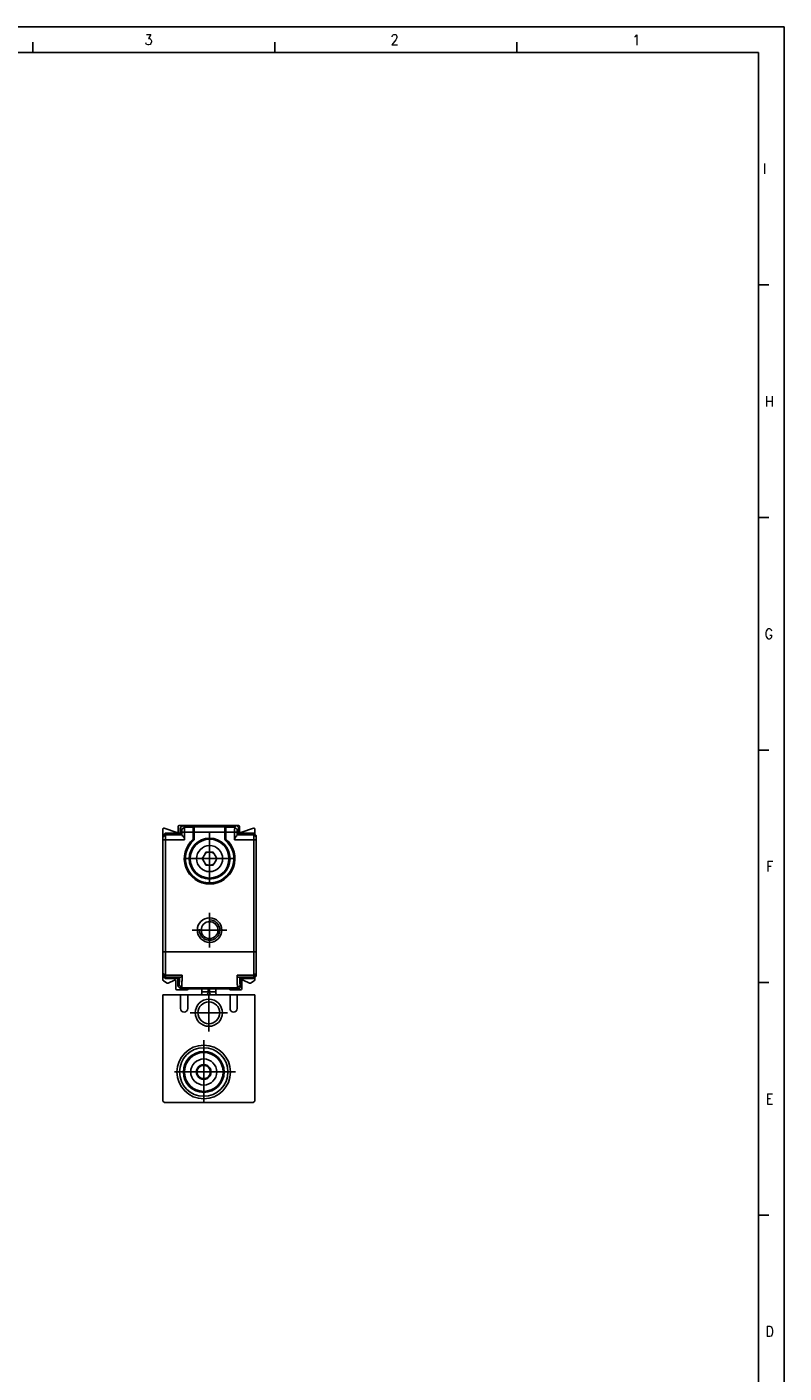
# Model space of a CAD drawing. Header units: millimetres. Extents: x -500 to 476, y -131 to 328.
# Tile 13 of 20: x -54 to 94, y 64 to 328. Entities that reach past the tile are written whole.
import ezdxf

# ---------------------------------------------------------------- set-up
doc = ezdxf.new("R2010")
doc.units = ezdxf.units.MM
doc.linetypes.add('DOT_CENTER', pattern=[14, 12, -1, 0, -1])
doc.layers.add('1', color=7, linetype='Continuous')
doc.styles.add('CONVERTER_12', font='txt.shx', dxfattribs={"width": 0.9})

# ---------------------------------------------------------------- blocks, each defined once
blk = doc.blocks.new('REGLA_S-70__27', base_point=(-27.35, 139.15))
at = {"color": 7, "linetype": 'Continuous'}
for p, q in [((-27.35, 170.66), (-27.35, 169.35)), ((-26.85, 169.85), (-27.35, 169.35)), ((-27.35, 169.35), (-27.35, 169.03)), ((-27.35, 169.03), (-27.35, 168.53)), ((-24.62, 169.95), (-27.08, 170.84)), ((-26.85, 169.85), (-26.85, 169.53)), ((-23.95, 169.85), (-26.85, 169.85)), ((-26.85, 169.53), (-26.85, 168.53)), ((-24.35, 171.15), (-24.35, 170.14)), ((-23.45, 171.35), (-24.15, 171.35)), ((-23.95, 170.85), (-23.45, 171.35)), ((-23.95, 170.85), (-23.95, 169.85)), ((-23.95, 169.85), (-23.63, 169.53)), ((-14.1, 171.35), (-23.45, 171.35)), ((-21.2, 170.83), (-21.2, 170.05)), ((-21.2, 170.05), (-21.2, 170.03)), ((-21.2, 170.03), (-21.2, 168.66)), ((-15.2, 170.83), (-15.2, 170.05)), ((-15.2, 170.05), (-15.2, 170.03)), ((-15.2, 168.66), (-15.2, 170.03)), ((-14.1, 171.35), (-12.95, 171.35)), ((-12.45, 170.85), (-12.95, 171.35)), ((-12.95, 171.35), (-12.55, 171.35)), ((-12.45, 169.85), (-12.77, 169.53)), ((-12.45, 170.85), (-12.45, 169.85)), ((-12.45, 169.85), (-9.55, 169.85)), ((-12.35, 170.14), (-12.35, 171.15)), ((-9.62, 170.84), (-12.08, 169.95)), ((-9.35, 169.65), (-9.55, 169.85)), ((-9.55, 169.53), (-9.55, 169.85)), ((-9.55, 168.53), (-9.55, 169.53)), ((-9.35, 169.65), (-9.35, 170.66)), ((-9.35, 169.65), (-9.05, 169.35)), ((-9.05, 169.03), (-9.05, 169.35)), ((-9.05, 168.53), (-9.05, 169.03)), ((-27.35, 146.57), (-27.35, 168.53)), ((-26.85, 146.57), (-26.85, 168.53)), ((-21.2, 168.63), (-21.2, 168.66)), ((-15.2, 168.66), (-15.2, 168.63)), ((-9.55, 146.57), (-9.55, 168.53)), ((-9.05, 146.57), (-9.05, 168.53)), ((-19.51, 165.08), (-19.64, 164.85)), ((-19.64, 164.85), (-19.51, 164.62)), ((-19.48, 165.13), (-19.51, 165.08)), ((-19.51, 164.62), (-19.48, 164.57)), ((-19.08, 165.82), (-19.48, 165.13)), ((-19.48, 164.57), (-19.08, 163.88)), ((-19.06, 165.87), (-19.08, 165.82)), ((-19.08, 163.88), (-19.06, 163.83)), ((-18.92, 166.1), (-19.06, 165.87)), ((-19.06, 163.83), (-18.92, 163.6)), ((-18.65, 166.1), (-18.92, 166.1)), ((-18.92, 163.6), (-18.65, 163.6)), ((-18.6, 166.1), (-18.65, 166.1)), ((-18.65, 163.6), (-18.6, 163.6)), ((-17.8, 166.1), (-18.6, 166.1)), ((-18.6, 163.6), (-17.8, 163.6)), ((-17.75, 166.1), (-17.8, 166.1)), ((-17.8, 163.6), (-17.75, 163.6)), ((-17.48, 166.1), (-17.75, 166.1)), ((-17.75, 163.6), (-17.48, 163.6)), ((-17.34, 165.87), (-17.48, 166.1)), ((-17.48, 163.6), (-17.34, 163.83)), ((-17.32, 165.82), (-17.34, 165.87)), ((-17.34, 163.83), (-17.32, 163.88)), ((-16.92, 165.13), (-17.32, 165.82)), ((-17.32, 163.88), (-16.92, 164.57)), ((-16.89, 165.08), (-16.92, 165.13)), ((-16.92, 164.57), (-16.89, 164.62)), ((-16.76, 164.85), (-16.89, 165.08)), ((-16.89, 164.62), (-16.76, 164.85)), ((-27.35, 146.57), (-27.35, 142.32)), ((-26.85, 141.99), (-26.85, 146.57)), ((-9.55, 141.99), (-9.55, 146.57)), ((-9.05, 142.32), (-9.05, 146.57)), ((-27.35, 142.32), (-27.35, 142.15)), ((-27.35, 142.15), (-27.35, 141.85)), ((-27.35, 141.85), (-27.35, 141.05)), ((-26.85, 141.35), (-27.35, 141.85)), ((-26.53, 140.46), (-27.25, 140.88)), ((-26.85, 141.65), (-26.85, 141.99)), ((-26.85, 141.65), (-26.85, 141.35)), ((-24.4, 141.35), (-26.85, 141.35)), ((-25.09, 141.04), (-26.35, 140.45)), ((-24.81, 139.35), (-24.81, 140.85)), ((-24.4, 141.35), (-24.11, 141.64)), ((-24.4, 141.35), (-24.4, 139.85)), ((-23.9, 139.35), (-24.4, 139.85)), ((-12.5, 139.35), (-12, 139.85)), ((-12, 141.35), (-12.29, 141.64)), ((-12, 141.35), (-12, 139.85)), ((-12, 141.35), (-9.55, 141.35)), ((-11.89, 140.85), (-11.89, 139.35)), ((-10.35, 140.45), (-11.61, 141.04)), ((-9.45, 140.88), (-10.17, 140.46)), ((-9.55, 141.65), (-9.55, 141.99)), ((-9.55, 141.35), (-9.55, 141.65)), ((-9.35, 141.55), (-9.55, 141.35)), ((-9.35, 141.55), (-9.05, 141.85)), ((-9.35, 141.05), (-9.35, 141.55)), ((-9.05, 142.15), (-9.05, 142.32)), ((-9.05, 141.85), (-9.05, 142.15)), ((-22.58, 139.15), (-24.61, 139.15)), ((-23.9, 139.35), (-22.38, 139.35)), ((-14.32, 139.35), (-22.38, 139.35)), ((-14.32, 139.35), (-12.5, 139.35)), ((-12.09, 139.15), (-14.12, 139.15))]:
    blk.add_line(p, q, dxfattribs=at)
at = {"color": 3, "linetype": 'Continuous'}
for p, q in [((-27.35, 169.03), (-26.85, 169.53)), ((-26.85, 169.53), (-23.63, 169.53)), ((-23.13, 171.03), (-23.63, 170.53)), ((-23.11, 170.03), (-23.62, 170.03)), ((-21.4, 171.03), (-23.13, 171.03)), ((-21.4, 170.03), (-23.11, 170.03)), ((-21.4, 171.05), (-15, 171.05)), ((-21.4, 171.03), (-21.4, 171.05)), ((-21.4, 171.03), (-21.4, 170.03)), ((-21.4, 170.03), (-21.4, 168.66)), ((-21.2, 170.05), (-15.2, 170.05)), ((-15, 171.05), (-15, 171.03)), ((-13.27, 171.03), (-15, 171.03)), ((-15, 171.03), (-15, 170.03)), ((-15, 168.66), (-15, 170.03)), ((-13.29, 170.03), (-15, 170.03)), ((-13.29, 170.03), (-12.78, 170.03)), ((-13.27, 171.03), (-12.77, 170.53)), ((-12.77, 169.53), (-9.55, 169.53)), ((-9.55, 169.53), (-9.05, 169.03)), ((-27.35, 168.53), (-26.85, 168.53)), ((-26.85, 168.53), (-23.11, 168.53)), ((-21.25, 168.59), (-21.31, 168.55)), ((-21.27, 168.51), (-21.22, 168.57)), ((-21.25, 168.59), (-21.26, 168.66)), ((-21.25, 168.59), (-21.22, 168.57)), ((-21.22, 168.57), (-21.2, 168.63)), ((-15.2, 168.63), (-15.18, 168.57)), ((-15.15, 168.59), (-15.18, 168.57)), ((-15.18, 168.57), (-15.13, 168.51)), ((-15.15, 168.59), (-15.14, 168.66)), ((-15.15, 168.59), (-15.09, 168.55)), ((-13.29, 168.53), (-9.55, 168.53)), ((-9.55, 168.53), (-9.05, 168.53)), ((-27.35, 146.57), (-26.85, 146.57)), ((-9.55, 146.57), (-26.85, 146.57)), ((-9.05, 146.57), (-9.55, 146.57)), ((-27.35, 142.32), (-26.85, 141.99)), ((-27.35, 142.15), (-26.85, 141.65)), ((-23.59, 141.99), (-26.85, 141.99)), ((-24.11, 141.64), (-26.85, 141.65)), ((-23.68, 139.57), (-24.18, 140.07)), ((-24.11, 141.64), (-23.89, 141.65)), ((-9.55, 141.99), (-12.81, 141.99)), ((-12.72, 139.57), (-12.22, 140.07)), ((-12.29, 141.64), (-12.51, 141.65)), ((-9.55, 141.65), (-12.29, 141.64)), ((-9.05, 142.32), (-9.55, 141.99)), ((-9.05, 142.15), (-9.55, 141.65)), ((-12.72, 139.57), (-23.68, 139.57))]:
    blk.add_line(p, q, dxfattribs=at)
at = {"color": 7, "linetype": 'Continuous'}
for centre, radius in [((-18.2, 164.85), 4), ((-18.2, 164.85), 3.8), ((-18.2, 164.85), 2.55), ((-18.2, 150.85), 2.4), ((-18.2, 150.85), 1.65)]:
    blk.add_circle(centre, radius, dxfattribs=at)
for centre, radius, start, end in [((-27.15, 170.66), 0.2, 70, 180), ((-24.55, 170.14), 0.2, 250, 0), ((-24.15, 171.15), 0.2, 90, 180), ((-24.11, 168.52), 0.998, 0.2188, 60.6459), ((-21.41, 170.85), 0.209, 359.6583, 87.4273), ((-21.4, 170.84), 0.2, 357.5035, 2.4965), ((-14.99, 170.85), 0.209, 92.5727, 180.3417), ((-15, 170.84), 0.2, 177.5035, 182.4965), ((-12.29, 168.52), 0.998, 119.3541, 179.7812), ((-12.55, 171.15), 0.2, 0, 90), ((-12.15, 170.14), 0.2, 180, 290), ((-9.55, 170.66), 0.2, 0, 110), ((-18.2, 164.85), 4.77, 130.0372, 49.9628), ((-18.2, 164.85), 4.75, 130.2759, 49.7241), ((-21.4, 168.63), 0.2, 310.2157, 0.0643), ((-15, 168.63), 0.2, 179.9357, 229.7843), ((-18.2, 164.85), 1.33, 169.962, 190.0379), ((-18.2, 164.85), 1.31, 167.8641, 192.1358), ((-18.2, 164.85), 1.31, 107.8639, 132.1359), ((-18.2, 164.85), 1.31, 227.8642, 252.136), ((-18.2, 164.85), 1.33, 109.9619, 130.038), ((-18.2, 164.85), 1.33, 229.9621, 250.038), ((-18.2, 164.85), 1.31, 47.8638, 72.1361), ((-18.2, 164.85), 1.31, 287.864, 312.1362), ((-18.2, 164.85), 1.33, 49.9617, 70.0381), ((-18.2, 164.85), 1.33, 289.962, 310.0382), ((-18.2, 164.85), 1.31, 347.8638, 12.1362), ((-18.2, 164.85), 1.33, 349.9618, 10.0383), ((-27.15, 141.05), 0.2, 180, 240), ((-26.43, 140.63), 0.2, 240, 295), ((-25.01, 140.85), 0.2, 0, 115), ((-11.69, 140.85), 0.2, 65, 180), ((-10.27, 140.63), 0.2, 245, 300), ((-9.55, 141.05), 0.2, 300, 0), ((-24.61, 139.35), 0.2, 180, 270), ((-22.58, 139.35), 0.2, 270, 360), ((-14.12, 139.35), 0.2, 180, 270), ((-12.09, 139.35), 0.2, 270, 0)]:
    blk.add_arc(centre, radius, start, end, dxfattribs=at)
at = {"color": 3, "linetype": 'Continuous'}
for centre, radius, start, end in [((-21.4, 170.83), 0.2, 5.1068, 90.1187), ((-15, 170.83), 0.2, 89.8813, 174.8932), ((-18.2, 164.85), 4.97, 130.0372, 49.9628)]:
    blk.add_arc(centre, radius, start, end, dxfattribs=at)
at = {"color": 7, "linetype": 'Continuous'}
for points, knots in [([(-23.95, 170.85), (-23.92, 170.82), (-23.87, 170.77), (-23.79, 170.69), (-23.71, 170.61), (-23.65, 170.55), (-23.63, 170.53)], [0, 0, 0, 0, 0.114169, 0.2283381, 0.3427111, 0.4570159, 0.4570159, 0.4570159, 0.4570159]), ([(-23.62, 170.03), (-23.62, 170.09), (-23.62, 170.21), (-23.62, 170.34), (-23.62, 170.44), (-23.63, 170.49), (-23.63, 170.53)], [0, 0, 0, 0, 0.1875059, 0.3486005, 0.3990349, 0.4999574, 0.4999574, 0.4999574, 0.4999574]), ([(-23.63, 169.53), (-23.62, 169.61), (-23.62, 169.78), (-23.62, 169.94), (-23.62, 170.03)], [0, 0, 0, 0, 0.2501851, 0.5002643, 0.5002643, 0.5002643, 0.5002643]), ([(-23.62, 169.39), (-23.62, 169.41), (-23.62, 169.44), (-23.62, 169.49), (-23.62, 169.51), (-23.63, 169.52), (-23.63, 169.53)], [0, 0, 0, 0, 0.0562239, 0.0977245, 0.1225993, 0.134224, 0.134224, 0.134224, 0.134224]), ([(-23.45, 171.35), (-23.42, 171.32), (-23.37, 171.27), (-23.29, 171.19), (-23.21, 171.11), (-23.15, 171.05), (-23.13, 171.03)], [0, 0, 0, 0, 0.114169, 0.2283381, 0.3427212, 0.4570969, 0.4570969, 0.4570969, 0.4570969]), ([(-23.11, 170.03), (-23.11, 170.07), (-23.11, 170.17), (-23.11, 170.34), (-23.11, 170.52), (-23.11, 170.72), (-23.12, 170.87), (-23.12, 170.96), (-23.12, 171.01), (-23.13, 171.02), (-23.13, 171.03)], [0, 0, 0, 0, 0.140114, 0.277951, 0.507517, 0.705284, 0.858762, 0.958853, 0.989249, 1.000271, 1.000271, 1.000271, 1.000271]), ([(-13.29, 170.03), (-13.29, 170.07), (-13.29, 170.17), (-13.29, 170.34), (-13.29, 170.52), (-13.29, 170.7), (-13.28, 170.83), (-13.28, 170.92), (-13.28, 170.98), (-13.28, 171.01), (-13.28, 171.02), (-13.27, 171.03)], [0, 0, 0, 0, 0.1401138, 0.2779513, 0.5075168, 0.7052841, 0.8132446, 0.8983475, 0.9588548, 0.9884057, 0.9985498, 0.9985498, 0.9985498, 0.9985498]), ([(-12.95, 171.35), (-12.98, 171.32), (-13.03, 171.27), (-13.11, 171.19), (-13.19, 171.11), (-13.25, 171.05), (-13.27, 171.03)], [0, 0, 0, 0, 0.114169, 0.2283381, 0.3429979, 0.4593104, 0.4593104, 0.4593104, 0.4593104]), ([(-12.78, 170.03), (-12.78, 170.09), (-12.78, 170.21), (-12.78, 170.34), (-12.78, 170.44), (-12.77, 170.49), (-12.77, 170.53)], [0, 0, 0, 0, 0.1875059, 0.3486005, 0.3990349, 0.4999574, 0.4999574, 0.4999574, 0.4999574]), ([(-12.77, 169.53), (-12.78, 169.61), (-12.78, 169.78), (-12.78, 169.94), (-12.78, 170.03)], [0, 0, 0, 0, 0.2501851, 0.5002643, 0.5002643, 0.5002643, 0.5002643]), ([(-12.78, 169.39), (-12.78, 169.42), (-12.78, 169.46), (-12.78, 169.5), (-12.77, 169.53)], [0, 0, 0, 0, 0.0669414, 0.1342792, 0.1342792, 0.1342792, 0.1342792]), ([(-12.45, 170.85), (-12.48, 170.82), (-12.53, 170.77), (-12.61, 170.69), (-12.69, 170.61), (-12.75, 170.55), (-12.77, 170.53)], [0, 0, 0, 0, 0.114169, 0.2283381, 0.3427111, 0.4570159, 0.4570159, 0.4570159, 0.4570159]), ([(-24.4, 139.85), (-24.38, 139.87), (-24.35, 139.91), (-24.29, 139.96), (-24.23, 140.02), (-24.2, 140.05), (-24.18, 140.07)], [0, 0, 0, 0, 0.0777013, 0.1554026, 0.2334028, 0.3113875, 0.3113875, 0.3113875, 0.3113875]), ([(-24.18, 140.07), (-24.18, 140.09), (-24.16, 140.14), (-24.16, 140.26), (-24.14, 140.45), (-24.13, 140.69), (-24.12, 140.97), (-24.12, 141.29), (-24.11, 141.52), (-24.11, 141.64)], [0, 0, 0, 0, 0.04976, 0.169215, 0.357923, 0.614931, 0.890363, 1.211074, 1.574754, 1.574754, 1.574754, 1.574754]), ([(-23.59, 141.94), (-23.6, 141.9), (-23.61, 141.82), (-23.68, 141.73), (-23.77, 141.66), (-23.85, 141.65), (-23.89, 141.65)], [0, 0, 0, 0, 0.1426578, 0.2310278, 0.3263778, 0.4669927, 0.4669927, 0.4669927, 0.4669927]), ([(-23.68, 139.57), (-23.68, 139.59), (-23.66, 139.65), (-23.65, 139.77), (-23.64, 139.98), (-23.63, 140.25), (-23.62, 140.59), (-23.61, 140.99), (-23.6, 141.45), (-23.59, 141.77), (-23.59, 141.94)], [0, 0, 0, 0, 0.052655, 0.180467, 0.382921, 0.65901, 0.998254, 1.39985, 1.860174, 2.375598, 2.375598, 2.375598, 2.375598]), ([(-23.59, 141.94), (-23.59, 141.95), (-23.59, 141.97), (-23.59, 141.99), (-23.59, 141.99)], [0, 0, 0, 0, 0.0256188, 0.0513518, 0.0513518, 0.0513518, 0.0513518]), ([(-12.81, 141.94), (-12.81, 141.95), (-12.81, 141.97), (-12.81, 141.99), (-12.81, 141.99)], [0, 0, 0, 0, 0.0256188, 0.0513518, 0.0513518, 0.0513518, 0.0513518]), ([(-12.72, 139.57), (-12.72, 139.59), (-12.74, 139.65), (-12.75, 139.77), (-12.76, 139.98), (-12.77, 140.25), (-12.78, 140.59), (-12.79, 140.99), (-12.8, 141.45), (-12.81, 141.77), (-12.81, 141.94)], [0, 0, 0, 0, 0.052655, 0.180467, 0.382921, 0.65901, 0.998254, 1.39985, 1.860174, 2.375598, 2.375598, 2.375598, 2.375598]), ([(-12.51, 141.65), (-12.55, 141.65), (-12.63, 141.66), (-12.72, 141.73), (-12.79, 141.82), (-12.8, 141.9), (-12.81, 141.94)], [0, 0, 0, 0, 0.1406149, 0.2359649, 0.3243349, 0.4669927, 0.4669927, 0.4669927, 0.4669927]), ([(-12.22, 140.07), (-12.22, 140.09), (-12.24, 140.14), (-12.24, 140.26), (-12.26, 140.45), (-12.27, 140.69), (-12.28, 140.97), (-12.28, 141.29), (-12.29, 141.52), (-12.29, 141.64)], [0, 0, 0, 0, 0.04976, 0.169215, 0.357923, 0.614931, 0.890363, 1.211074, 1.574754, 1.574754, 1.574754, 1.574754]), ([(-12, 139.85), (-12.02, 139.87), (-12.05, 139.91), (-12.11, 139.96), (-12.17, 140.02), (-12.2, 140.05), (-12.22, 140.07)], [0, 0, 0, 0, 0.0777013, 0.1554026, 0.2334028, 0.3113875, 0.3113875, 0.3113875, 0.3113875]), ([(-23.9, 139.35), (-23.88, 139.37), (-23.85, 139.41), (-23.79, 139.46), (-23.73, 139.52), (-23.7, 139.55), (-23.68, 139.57)], [0, 0, 0, 0, 0.0777875, 0.1555749, 0.2335499, 0.3113578, 0.3113578, 0.3113578, 0.3113578]), ([(-12.5, 139.35), (-12.52, 139.37), (-12.55, 139.41), (-12.61, 139.46), (-12.67, 139.52), (-12.7, 139.55), (-12.72, 139.57)], [0, 0, 0, 0, 0.0777875, 0.1555749, 0.2335499, 0.3113578, 0.3113578, 0.3113578, 0.3113578])]:
    blk.add_open_spline(points, degree=3, knots=knots, dxfattribs=at)
for points in [[(-23.11, 168.53), (-23.11, 168.65), (-23.11, 168.9), (-23.11, 169.28), (-23.11, 169.65), (-23.11, 169.9), (-23.11, 170.03)], [(-13.29, 168.53), (-13.29, 168.65), (-13.29, 168.9), (-13.29, 169.28), (-13.29, 169.65), (-13.29, 169.9), (-13.29, 170.03)]]:
    blk.add_open_spline(points, degree=3, dxfattribs=at)
at = {"color": 3, "linetype": 'Continuous'}
for points, knots in [([(-21.2, 170.03), (-21.21, 170.03), (-21.23, 170.03), (-21.27, 170.03), (-21.33, 170.03), (-21.37, 170.03), (-21.4, 170.03)], [0, 0, 0, 0, 0.0292893, 0.0585786, 0.1198927, 0.2, 0.2, 0.2, 0.2]), ([(-15, 170.03), (-15.03, 170.03), (-15.07, 170.03), (-15.13, 170.03), (-15.17, 170.03), (-15.19, 170.03), (-15.2, 170.03)], [0, 0, 0, 0, 0.0801178, 0.1414214, 0.1707107, 0.2, 0.2, 0.2, 0.2]), ([(-21.4, 168.66), (-21.39, 168.65), (-21.38, 168.63), (-21.35, 168.6), (-21.33, 168.58), (-21.32, 168.56), (-21.31, 168.55)], [0, 0, 0, 0, 0.0386081, 0.0757296, 0.109934, 0.1401818, 0.1401818, 0.1401818, 0.1401818]), ([(-21.26, 168.66), (-21.27, 168.66), (-21.29, 168.66), (-21.32, 168.66), (-21.36, 168.66), (-21.39, 168.66), (-21.4, 168.66)], [0, 0, 0, 0, 0.0304793, 0.0648848, 0.1024611, 0.1414214, 0.1414214, 0.1414214, 0.1414214]), ([(-21.31, 168.55), (-21.3, 168.55), (-21.3, 168.54), (-21.29, 168.52), (-21.28, 168.51), (-21.27, 168.51), (-21.27, 168.51)], [0, 0, 0, 0, 0.02351597, 0.03325422, 0.05649766, 0.05981815, 0.05981815, 0.05981815, 0.05981815]), ([(-21.27, 168.51), (-21.27, 168.51), (-21.27, 168.5), (-21.27, 168.49), (-21.27, 168.48), (-21.27, 168.48), (-21.27, 168.47)], [0, 0, 0, 0, 0.00104495, 0.00835958, 0.02410152, 0.03149893, 0.03149893, 0.03149893, 0.03149893]), ([(-21.2, 168.66), (-21.2, 168.66), (-21.21, 168.66), (-21.22, 168.66), (-21.23, 168.66), (-21.25, 168.66), (-21.26, 168.66)], [0, 0, 0, 0, 0.00507466, 0.01014933, 0.03322462, 0.05857865, 0.05857865, 0.05857865, 0.05857865]), ([(-15.14, 168.66), (-15.15, 168.66), (-15.16, 168.66), (-15.18, 168.66), (-15.19, 168.66), (-15.2, 168.66), (-15.2, 168.66)], [0, 0, 0, 0, 0.02472124, 0.04335465, 0.05096665, 0.05857865, 0.05857865, 0.05857865, 0.05857865]), ([(-15, 168.66), (-15.01, 168.66), (-15.04, 168.66), (-15.08, 168.66), (-15.11, 168.66), (-15.13, 168.66), (-15.14, 168.66)], [0, 0, 0, 0, 0.0389588, 0.0765366, 0.1109401, 0.1414214, 0.1414214, 0.1414214, 0.1414214]), ([(-15.13, 168.51), (-15.13, 168.51), (-15.12, 168.51), (-15.12, 168.52), (-15.11, 168.53), (-15.1, 168.54), (-15.09, 168.55)], [0, 0, 0, 0, 0.00203021, 0.01624166, 0.03114719, 0.05981815, 0.05981815, 0.05981815, 0.05981815]), ([(-15.13, 168.47), (-15.13, 168.48), (-15.13, 168.48), (-15.13, 168.49), (-15.13, 168.5), (-15.13, 168.51), (-15.13, 168.51)], [0, 0, 0, 0, 0.0073974, 0.02313934, 0.03045398, 0.03149893, 0.03149893, 0.03149893, 0.03149893]), ([(-15.09, 168.55), (-15.08, 168.56), (-15.07, 168.58), (-15.05, 168.6), (-15.02, 168.63), (-15.01, 168.65), (-15, 168.66)], [0, 0, 0, 0, 0.0302482, 0.0644522, 0.1015654, 0.1401818, 0.1401818, 0.1401818, 0.1401818])]:
    blk.add_open_spline(points, degree=3, knots=knots, dxfattribs=at)
at = {"layer": '1', "color": 2, "linetype": 'DOT_CENTER'}
for p, q in [((-18.2, 169.85), (-18.2, 159.85)), ((-13.2, 164.85), (-23.2, 164.85)), ((-18.2, 154.25), (-18.2, 147.45)), ((-14.8, 150.85), (-21.6, 150.85))]:
    blk.add_line(p, q, dxfattribs=at)
at = {"layer": '1', "color": 30, "linetype": 'Continuous'}
blk.add_arc((-18.2, 150.85), 2, 175, 95, dxfattribs=at)
blk = doc.blocks.new('CABEZA_ROSCADA_REGLA_S__28', base_point=(-27.35, 117.05))
at = {"color": 7, "linetype": 'Continuous'}
for p, q in [((-23.9, 138.15), (-27.35, 138.15)), ((-27.35, 138.15), (-27.35, 117.35)), ((-22.5, 138.15), (-23.9, 138.15)), ((-23.9, 135.49), (-23.9, 138.15)), ((-20.2, 138.15), (-22.5, 138.15)), ((-22.5, 138.15), (-22.5, 135.49)), ((-18.99, 138.15), (-20.2, 138.15)), ((-19.7, 139.35), (-19.7, 138.74)), ((-19.7, 138.65), (-19.7, 138.74)), ((-17.73, 138.15), (-18.99, 138.15)), ((-16.5, 138.15), (-17.73, 138.15)), ((-17, 138.74), (-17, 139.35)), ((-17, 138.74), (-17, 138.65)), ((-14.2, 138.15), (-16.5, 138.15)), ((-12.8, 138.15), (-14.2, 138.15)), ((-14.2, 135.49), (-14.2, 138.15)), ((-12.8, 138.15), (-12.8, 135.49)), ((-9.35, 138.15), (-12.8, 138.15)), ((-9.35, 117.35), (-9.35, 138.15)), ((-20.07, 124.31), (-20.25, 123.98)), ((-19.71, 124.3), (-20.07, 124.31)), ((-18.62, 124.31), (-18.99, 124.3)), ((-18.45, 123.98), (-18.62, 124.31)), ((-20.61, 123.37), (-20.8, 123.05)), ((-20.8, 123.05), (-20.61, 122.73)), ((-20.25, 122.12), (-20.07, 121.79)), ((-20.07, 121.79), (-19.71, 121.8)), ((-18.99, 121.8), (-18.62, 121.79)), ((-18.62, 121.79), (-18.45, 122.12)), ((-17.9, 123.05), (-18.09, 123.37)), ((-18.09, 122.73), (-17.9, 123.05)), ((-27.05, 117.05), (-27.35, 117.35)), ((-9.65, 117.05), (-27.05, 117.05)), ((-9.35, 117.35), (-9.65, 117.05))]:
    blk.add_line(p, q, dxfattribs=at)
at = {"color": 3, "linetype": 'Continuous'}
for p, q in [((-18.5, 138.74), (-19.7, 138.74)), ((-18.5, 139.35), (-18.5, 138.74)), ((-18.21, 139.35), (-18.21, 138.74)), ((-17, 138.74), (-18.21, 138.74))]:
    blk.add_line(p, q, dxfattribs=at)
at = {"color": 7, "linetype": 'Continuous'}
for centre, radius in [((-18.35, 134.65), 2.65), ((-18.35, 134.65), 2.15), ((-19.35, 123.05), 5.25), ((-19.35, 123.05), 4.75), ((-19.35, 123.05), 4), ((-19.35, 123.05), 3.8), ((-19.35, 123.05), 2.55), ((-19.35, 123.05), 0.05)]:
    blk.add_circle(centre, radius, dxfattribs=at)
for centre, radius, start, end in [((-20.2, 138.65), 0.5, 270, 0), ((-16.5, 138.65), 0.5, 180, 270), ((-23.2, 135.49), 0.7, 180, 0), ((-13.5, 135.49), 0.7, 180, 0), ((-19.35, 123.05), 1.45, 120, 180), ((-19.35, 123.05), 1.3, 134.0576, 165.9424), ((-19.35, 123.05), 1.3, 105.9424, 134.0576), ((-19.35, 123.05), 1.45, 60, 120), ((-19.35, 123.05), 1.3, 74.0576, 105.9424), ((-19.35, 123.05), 1.3, 45.9424, 74.0576), ((-19.35, 123.05), 1.45, 0, 60), ((-19.35, 123.05), 1.3, 14.0576, 45.9424), ((-19.35, 123.05), 1.45, 180, 240), ((-19.35, 123.05), 1.3, 165.9424, 194.0576), ((-19.35, 123.05), 1.3, 194.0576, 225.9424), ((-19.35, 123.05), 1.3, 225.9424, 254.0576), ((-19.35, 123.05), 1.45, 240, 300), ((-19.35, 123.05), 1.3, 254.0576, 285.9424), ((-19.35, 123.05), 1.3, 285.9424, 314.0576), ((-19.35, 123.05), 1.45, 300, 0), ((-19.35, 123.05), 1.3, 314.0576, 345.9424), ((-19.35, 123.05), 1.3, 345.9424, 14.0576)]:
    blk.add_arc(centre, radius, start, end, dxfattribs=at)
at = {"color": 3, "linetype": 'Continuous'}
for points, knots in [([(-18.5, 138.74), (-18.5, 138.67), (-18.49, 138.52), (-18.6, 138.32), (-18.77, 138.18), (-18.92, 138.16), (-18.99, 138.15)], [0, 0, 0, 0, 0.2169612, 0.4331785, 0.6479076, 0.861469, 0.861469, 0.861469, 0.861469]), ([(-18.21, 138.74), (-18.23, 138.72), (-18.27, 138.67), (-18.36, 138.65), (-18.45, 138.67), (-18.49, 138.72), (-18.5, 138.74)], [0, 0, 0, 0, 0.0785875, 0.1728894, 0.2669907, 0.345065, 0.345065, 0.345065, 0.345065]), ([(-17.73, 138.15), (-17.8, 138.16), (-17.95, 138.18), (-18.12, 138.32), (-18.23, 138.52), (-18.22, 138.67), (-18.21, 138.74)], [0, 0, 0, 0, 0.2137172, 0.4286319, 0.6450706, 0.8622674, 0.8622674, 0.8622674, 0.8622674])]:
    blk.add_open_spline(points, degree=3, knots=knots, dxfattribs=at)
at = {"layer": '1', "color": 2, "linetype": 'DOT_CENTER'}
for p, q in [((-18.35, 138.3), (-18.35, 131)), ((-14.7, 134.65), (-22, 134.65)), ((-19.35, 129.3), (-19.35, 116.8)), ((-13.1, 123.05), (-25.6, 123.05))]:
    blk.add_line(p, q, dxfattribs=at)
blk = doc.blocks.new('REGLA_S2-120-T__29', base_point=(-27.35, 117.05))
for name, p in [('REGLA_S-70__27', (-27.35, 139.15)), ('CABEZA_ROSCADA_REGLA_S__28', (-27.35, 117.05))]:
    blk.add_blockref(name, p)
blk = doc.blocks.new('Left2', base_point=(-18.2, 144.2))
blk.add_blockref('REGLA_S2-120-T__29', (-27.35, 117.05))
blk = doc.blocks.new('_A2', base_point=(89.41, -87.22))
at = {"layer": '1', "color": 2, "linetype": 'Continuous'}
for p, q in [((94.41, 327.78), (-499.59, 327.78)), ((94.41, -92.22), (94.41, 327.78)), ((-52.84, 322.78), (-52.84, 324.78)), ((-5.42, 322.78), (-5.42, 324.78)), ((42, 322.78), (42, 324.78)), ((91.41, 277.23), (89.41, 277.23)), ((91.41, 231.67), (89.41, 231.67)), ((91.41, 186.12), (89.41, 186.12)), ((91.41, 140.56), (89.41, 140.56)), ((91.41, 95.01), (89.41, 95.01))]:
    blk.add_line(p, q, dxfattribs=at)
at = {"layer": '1', "color": 7, "linetype": 'Continuous'}
for p, q in [((89.41, 322.78), (-479.59, 322.78)), ((89.41, -87.22), (89.41, 322.78))]:
    blk.add_line(p, q, dxfattribs=at)
at = {"layer": '1', "color": 2, "char_height": 2, "line_spacing_factor": 1.20048, "style": 'CONVERTER_12'}
for s, insert, attachment_point in [('3', (-30.93, 325.27), 4), ('2', (17.29, 325.3), 4), ('1', (64.7, 325.21), 4), ('I', (90.91, 300.01), 6), ('H', (92.36, 254.45), 6), ('G', (92.24, 208.89), 6), ('F', (92.31, 163.34), 6), ('E', (92.31, 117.78), 6), ('D', (92.4, 72.23), 6)]:
    blk.add_mtext(s, dxfattribs=dict(at, insert=insert, attachment_point=attachment_point))

msp = doc.modelspace()

# ---------------------------------------------------------------- block references
for name, p in [('_A2', (89.41, -87.22)), ('Left2', (-18.2, 144.2))]:
    msp.add_blockref(name, p)

doc.saveas('drawing.dxf')
